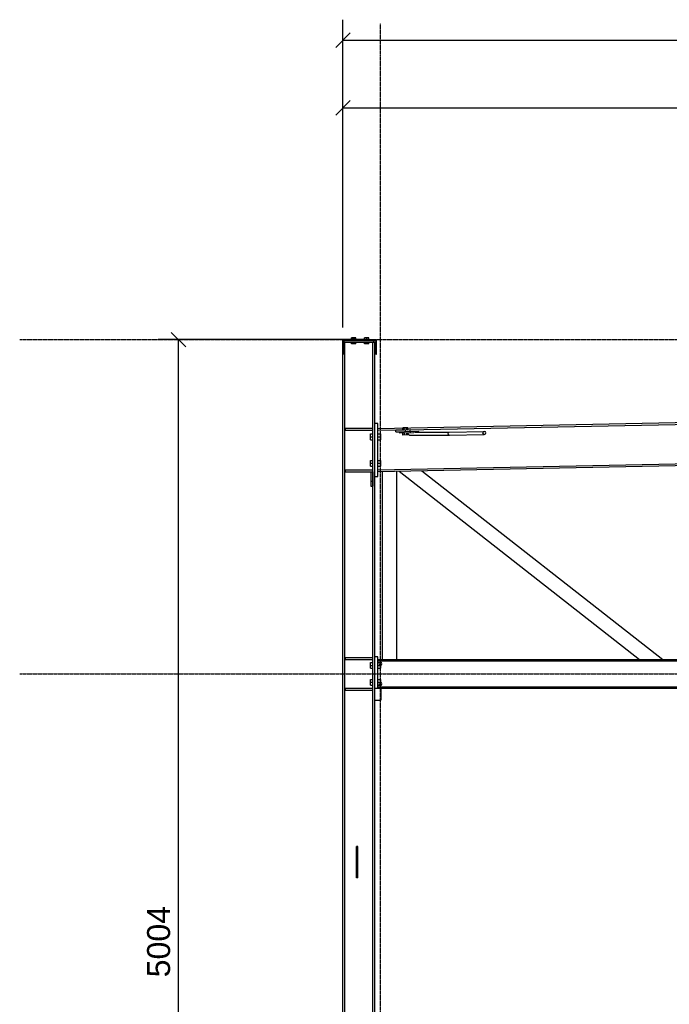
# Model space of a CAD drawing. Header units: millimetres. Extents: x -288865 to 11255, y 102926 to 380857.
# Tile 123 of 142: x -162970 to -160270, y 345043 to 349134. Entities that reach past the tile are written whole.
import ezdxf

# ---------------------------------------------------------------- set-up
doc = ezdxf.new("R2010")
doc.units = ezdxf.units.MM
doc.header["$MEASUREMENT"] = 0
doc.set_wipeout_variables(frame=1)
doc.linetypes.add('DXK_LINE_DOT3', pattern=[5.9187, 2.979, -0.9799, 0.9799, -0.9799])
for name, color, linetype in [('TS_INNE_OBIEKTY', 7, 'Continuous'), ('TS_LINIE_WIDOCZNE', 7, 'Continuous'), ('TS_WYMIARY', 7, 'Continuous'), ('TS_WYMIARY_TEKST', 7, 'Continuous'), ('TS_WYPELNIENIE', 7, 'Continuous')]:
    doc.layers.add(name, color=color, linetype=linetype)
doc.styles.add('ARIAL', font='arial.ttf')

# ---------------------------------------------------------------- blocks, each defined once
blk = doc.blocks.new('GridLine-66178878-1758 - 1304')
at = {"layer": 'TS_INNE_OBIEKTY', "color": 4, "linetype": 'DXK_LINE_DOT3'}
blk.add_line((48590.2, 3211), (63725, 3211), dxfattribs=at)
blk = doc.blocks.new('Bolt-66178878-1577 - 1304')
at = {"layer": 'TS_INNE_OBIEKTY', "color": 1, "linetype": 'Continuous'}
for p, q in [((49968.5, 4600), (49968.5, 4607.9)), ((49968.5, 4607.9), (49986.5, 4607.9)), ((49977.5, 4600), (49977.5, 4607.9)), ((49986.5, 4600), (49986.5, 4607.9)), ((50023.5, 4600), (50023.5, 4607.9)), ((50041.5, 4607.9), (50023.5, 4607.9)), ((50032.5, 4600), (50032.5, 4607.9)), ((50041.5, 4600), (50041.5, 4607.9))]:
    blk.add_line(p, q, dxfattribs=at)
blk = doc.blocks.new('Part-66178878-1374 - 1304')
at = {"layer": 'TS_LINIE_WIDOCZNE', "color": 1, "linetype": 'Continuous'}
for p, q in [((50231.5, 4215), (50374.8, 4215)), ((50205.1, 4209), (50206, 4211.7)), ((50206.6, 4204.7), (50205.1, 4209)), ((50210.2, 4203), (50206.6, 4204.7)), ((50210.2, 4203), (50375.3, 4203)), ((50370.2, 4209), (50370.3, 4209.3)), ((50371.7, 4204.7), (50370.2, 4209)), ((50371.2, 4211.8), (50371.7, 4213.2)), ((50371.7, 4213.2), (50371.7, 4213.2)), ((50371.7, 4204.7), (50375.3, 4203)), ((50375.3, 4203), (50375.9, 4203.2))]:
    blk.add_line(p, q, dxfattribs=at)
blk = doc.blocks.new('Part-66178878-1384 - 1304')
at = {"layer": 'TS_LINIE_WIDOCZNE', "color": 1, "linetype": 'Continuous'}
for p, q in [((50078.5, 3151), (50091.5, 3151)), ((50091.5, 3151), (50091.5, 3101)), ((50066.5, 3101), (50091.5, 3101))]:
    blk.add_line(p, q, dxfattribs=at)
blk = doc.blocks.new('Part-66178878-1390 - 1304')
at = {"layer": 'TS_WYPELNIENIE', "linetype": 'Continuous'}
h = blk.add_hatch(dxfattribs=at)
h.set_pattern_fill('', color=256, scale=10, style=0, pattern_type=0)
h.set_pattern_definition([(45, (50525.767, 4216.524), (-22.45, 22.45), [])])
h.paths.add_polyline_path([(50527.8, 4212.3), (50525.8, 4216.5), (50520.8, 4218.3), (50515.7, 4216.6), (50513.6, 4212.4), (50515.6, 4208.1), (50520.6, 4206.3), (50525.6, 4208)])
at = {"layer": 'TS_INNE_OBIEKTY', "color": 1, "linetype": 'Continuous'}
for p, q in [((50515.7, 4216.6), (50513.6, 4212.4)), ((50520.8, 4218.3), (50515.7, 4216.6)), ((50525.8, 4216.5), (50520.8, 4218.3)), ((50527.8, 4212.3), (50525.8, 4216.5)), ((50513.6, 4212.4), (50515.6, 4208.1)), ((50515.6, 4208.1), (50520.6, 4206.3)), ((50520.6, 4206.3), (50525.6, 4208)), ((50525.6, 4208), (50527.8, 4212.3))]:
    blk.add_line(p, q, dxfattribs=at)
at = {"layer": 'TS_LINIE_WIDOCZNE', "color": 1, "linetype": 'Continuous'}
for p, q in [((50371.8, 4213.5), (50375.4, 4215.2)), ((50375.4, 4215.2), (50520.8, 4218.3)), ((50370.3, 4209.3), (50371.7, 4213.2)), ((50370.3, 4209.3), (50370.3, 4209.3)), ((50371.7, 4213.2), (50371.8, 4213.5)), ((50371.7, 4205.1), (50375.3, 4203.2)), ((50375.3, 4203.2), (50520.6, 4206.3))]:
    blk.add_line(p, q, dxfattribs=at)
blk = doc.blocks.new('Part-66178878-1394 - 1304')
at = {"layer": 'TS_LINIE_WIDOCZNE', "color": 1, "linetype": 'Continuous'}
for p, q in [((49937.5, 4590), (49942, 4590)), ((49942, 80), (49942, 4590)), ((50058, -224), (50058, 4590)), ((50058, 4590), (50066.5, 4590)), ((50066.5, -224), (50066.5, 4590)), ((49933.5, 80), (49933.5, 4540))]:
    blk.add_line(p, q, dxfattribs=at)
blk = doc.blocks.new('Part-66178878-1395 - 1304')
at = {"layer": 'TS_LINIE_WIDOCZNE', "color": 1, "linetype": 'Continuous'}
for p, q in [((50078.5, 3271), (62102.5, 3271)), ((50078.5, 3264.7), (62102.5, 3264.7)), ((50078.5, 3157.3), (62102.5, 3157.3)), ((50091.5, 3151), (62089.5, 3151))]:
    blk.add_line(p, q, dxfattribs=at)
for centre, start, end in [((50089.5, 3253), 135, 315), ((50089.5, 3253), 315, 135), ((50089.5, 3169), 135, 315), ((50089.5, 3169), 315, 135)]:
    blk.add_arc(centre, 6, start, end, dxfattribs=at)
blk = doc.blocks.new('Part-66178878-1595 - 1304')
at = {"layer": 'TS_LINIE_WIDOCZNE', "color": 1, "linetype": 'Continuous'}
for p, q in [((49943, 3279), (50057, 3279)), ((49943, 3279), (49943, 3271)), ((50057, 3279), (50057, 3271)), ((49943, 3271), (50057, 3271))]:
    blk.add_line(p, q, dxfattribs=at)
blk = doc.blocks.new('Part-66178878-1429 - 1304')
at = {"layer": 'TS_LINIE_WIDOCZNE', "color": 1, "linetype": 'Continuous'}
for p, q in [((49995.5, 2493.8), (49989.5, 2493.8)), ((49989.5, 2363.8), (49989.5, 2493.8)), ((49995.5, 2363.8), (49995.5, 2493.8)), ((49995.5, 2363.8), (49989.5, 2363.8))]:
    blk.add_line(p, q, dxfattribs=at)
blk = doc.blocks.new('Part-66178878-1431 - 1304')
at = {"layer": 'TS_LINIE_WIDOCZNE', "color": 1, "linetype": 'Continuous'}
for p, q in [((50049.4, 4051), (50049.4, 3991)), ((50049.4, 4051), (50057.4, 4051)), ((50057.4, 4051), (50057.4, 3991)), ((50049.4, 4011), (50057.4, 4011)), ((50049.4, 3991), (50057.4, 3991))]:
    blk.add_line(p, q, dxfattribs=at)
blk = doc.blocks.new('Part-66178878-1442 - 1304')
at = {"layer": 'TS_LINIE_WIDOCZNE', "color": 1, "linetype": 'Continuous'}
for p, q in [((50168.9, 4216.9), (50169.1, 4210.9)), ((50248.3, 4218.5), (50189.7, 4217.3)), ((50214.6, 4211.8), (50214.5, 4217.8)), ((50248.3, 4215), (50248.3, 4218.5)), ((50227.5, 4212.1), (50169.1, 4210.9))]:
    blk.add_line(p, q, dxfattribs=at)
blk = doc.blocks.new('Part-66178878-1452 - 1304')
at = {"layer": 'TS_LINIE_WIDOCZNE', "color": 1, "linetype": 'Continuous'}
for p, q in [((50153.3, 4224.6), (50213.3, 4225.8)), ((50153.5, 4216.6), (50153.3, 4224.6)), ((50153.5, 4216.6), (50189.7, 4217.3)), ((50193.5, 4217.4), (50193.3, 4225.4)), ((50213.5, 4217.8), (50213.3, 4225.8))]:
    blk.add_line(p, q, dxfattribs=at)
blk = doc.blocks.new('Part-66178878-1456 - 1304')
at = {"layer": 'TS_LINIE_WIDOCZNE', "color": 1, "linetype": 'Continuous'}
for p, q in [((49937.5, 4590), (50062.5, 4590)), ((50062.5, 4590), (50062.5, 4596))]:
    blk.add_line(p, q, dxfattribs=at)
blk = doc.blocks.new('Bolt-66178878-1541 - 1304')
at = {"layer": 'TS_INNE_OBIEKTY', "color": 1, "linetype": 'Continuous'}
for p, q in [((50047.4, 3234), (50047.4, 3258)), ((50047.4, 3258), (50058, 3258)), ((50047.4, 3246), (50058, 3246)), ((50047.4, 3234), (50058, 3234)), ((50078.5, 3258), (50089.1, 3258)), ((50078.5, 3246), (50089.1, 3246)), ((50078.5, 3234), (50089.1, 3234)), ((50089.1, 3258), (50089.1, 3234)), ((50047.4, 3164), (50047.4, 3188)), ((50047.4, 3188), (50058, 3188)), ((50047.4, 3176), (50058, 3176)), ((50047.4, 3164), (50058, 3164)), ((50078.5, 3188), (50089.1, 3188)), ((50078.5, 3176), (50089.1, 3176)), ((50078.5, 3164), (50089.1, 3164)), ((50089.1, 3188), (50089.1, 3164))]:
    blk.add_line(p, q, dxfattribs=at)
blk = doc.blocks.new('Part-66178878-1480 - 1304')
at = {"layer": 'TS_LINIE_WIDOCZNE', "color": 1, "linetype": 'Continuous'}
for p, q in [((50078.5, 4231.1), (54803.5, 4325.6)), ((50200, 4225.6), (52584.5, 4273.2)), ((50078.5, 4223.1), (50186, 4225.3)), ((56090.8, 4171.3), (50078.5, 4051.1)), ((50078.5, 4059.1), (52484.8, 4107.2))]:
    blk.add_line(p, q, dxfattribs=at)
blk = doc.blocks.new('Part-66178878-1481 - 1304')
at = {"layer": 'TS_LINIE_WIDOCZNE', "color": 1, "linetype": 'Continuous'}
for p, q in [((50066.5, 4031), (50066.5, 4251)), ((50078.5, 4251), (50066.5, 4251)), ((50078.5, 4031), (50078.5, 4251)), ((50066.5, 4031), (50078.5, 4031))]:
    blk.add_line(p, q, dxfattribs=at)
blk = doc.blocks.new('Part-66178878-1482 - 1304')
at = {"layer": 'TS_LINIE_WIDOCZNE', "color": 1, "linetype": 'Continuous'}
for p, q in [((50066.5, 3151), (50066.5, 3281)), ((50078.5, 3281), (50066.5, 3281)), ((50078.5, 3151), (50078.5, 3281)), ((50066.5, 3151), (50078.5, 3151))]:
    blk.add_line(p, q, dxfattribs=at)
blk = doc.blocks.new('Part-66178878-1489 - 1304')
at = {"layer": 'TS_LINIE_WIDOCZNE', "color": 1, "linetype": 'Continuous'}
for p, q in [((50097.2, 3271), (50097.2, 4051.5)), ((50157.2, 3271), (50157.2, 4052.7))]:
    blk.add_line(p, q, dxfattribs=at)
blk = doc.blocks.new('Part-66178878-1490 - 1304')
at = {"layer": 'TS_LINIE_WIDOCZNE', "color": 1, "linetype": 'Continuous'}
for p, q in [((50166.7, 4052.9), (51165.8, 3271)), ((50261.6, 4054.7), (51263.2, 3271))]:
    blk.add_line(p, q, dxfattribs=at)
blk = doc.blocks.new('Part-66178878-1507 - 1304')
at = {"layer": 'TS_WYPELNIENIE', "linetype": 'Continuous'}
h = blk.add_hatch(dxfattribs=at)
h.set_pattern_fill('', color=256, scale=10, style=0, pattern_type=0)
h.set_pattern_definition([(45, (49933.504, 4600), (-22.4506, 22.4506), [])])
h.paths.add_polyline_path([(50073.5, 4600), (49933.5, 4600), (49933.5, 4540), (49937.5, 4540), (49937.5, 4596), (50069.5, 4596), (50069.5, 4540), (50073.5, 4540)])
at = {"layer": 'TS_INNE_OBIEKTY', "color": 1, "linetype": 'Continuous'}
for p, q in [((49933.5, 4540), (49933.5, 4600)), ((49933.5, 4600), (50073.5, 4600)), ((49937.5, 4596), (50069.5, 4596)), ((49937.5, 4596), (49937.5, 4540)), ((50069.5, 4596), (50069.5, 4540)), ((50073.5, 4540), (50073.5, 4600)), ((49937.5, 4540), (49933.5, 4540)), ((50069.5, 4540), (50073.5, 4540))]:
    blk.add_line(p, q, dxfattribs=at)
at = {"layer": 'TS_LINIE_WIDOCZNE', "color": 1, "linetype": 'Continuous'}
for p, q in [((49933.5, 4600), (49933.5, 4600)), ((49937.5, 4596), (49937.5, 4596)), ((50069.5, 4596), (50069.5, 4596)), ((50073.5, 4600), (50073.5, 4600)), ((49933.5, 4540), (49933.5, 4540)), ((49937.5, 4540), (49937.5, 4540)), ((50069.5, 4540), (50069.5, 4540)), ((50073.5, 4540), (50073.5, 4540))]:
    blk.add_line(p, q, dxfattribs=at)
blk = doc.blocks.new('Part-66178878-1601 - 1304')
at = {"layer": 'TS_LINIE_WIDOCZNE', "color": 1, "linetype": 'Continuous'}
for p, q in [((49943, 4232), (50057, 4232)), ((49943, 4232), (49943, 4224)), ((49943, 4224), (50057, 4224)), ((50057, 4232), (50057, 4224))]:
    blk.add_line(p, q, dxfattribs=at)
blk = doc.blocks.new('Bolt-66178878-1540 - 1304')
at = {"layer": 'TS_INNE_OBIEKTY', "color": 1, "linetype": 'Continuous'}
for p, q in [((50047.4, 4184), (50047.4, 4208)), ((50047.4, 4208), (50058, 4208)), ((50047.4, 4196), (50058, 4196)), ((50047.4, 4184), (50058, 4184)), ((50078.5, 4208), (50089.1, 4208)), ((50078.5, 4196), (50089.1, 4196)), ((50078.5, 4184), (50089.1, 4184)), ((50089.1, 4208), (50089.1, 4184)), ((50047.4, 4074), (50047.4, 4098)), ((50047.4, 4098), (50058, 4098)), ((50078.5, 4098), (50089.1, 4098)), ((50089.1, 4098), (50089.1, 4074)), ((50047.4, 4086), (50058, 4086)), ((50047.4, 4074), (50058, 4074)), ((50078.5, 4086), (50089.1, 4086)), ((50078.5, 4074), (50089.1, 4074))]:
    blk.add_line(p, q, dxfattribs=at)
blk = doc.blocks.new('Bolt-66178878-1556 - 1304')
at = {"layer": 'TS_INNE_OBIEKTY', "color": 1, "linetype": 'Continuous'}
for p, q in [((50202.7, 4233.5), (50182, 4233.1)), ((50182.2, 4225.2), (50182, 4233.1)), ((50188.4, 4225.3), (50188.3, 4233.2)), ((50198.8, 4225.5), (50198.6, 4233.4)), ((50202.8, 4225.6), (50202.7, 4233.5)), ((50182.6, 4203.3), (50182.5, 4211.2)), ((50203.3, 4203.7), (50182.6, 4203.3)), ((50188.9, 4203.4), (50188.7, 4211.3)), ((50199.2, 4203.6), (50199, 4211.5)), ((50203.3, 4203.7), (50203.1, 4211.6))]:
    blk.add_line(p, q, dxfattribs=at)
blk = doc.blocks.new('Bolt-66178878-1578 - 1304')
at = {"layer": 'TS_INNE_OBIEKTY', "color": 1, "linetype": 'Continuous'}
for p, q in [((49968.5, 4600), (49968.5, 4607.9)), ((49986.5, 4607.9), (49968.5, 4607.9)), ((49968.5, 4582.1), (49968.5, 4590)), ((49977.5, 4600), (49977.5, 4607.9)), ((49977.5, 4582.1), (49977.5, 4590)), ((49986.5, 4600), (49986.5, 4607.9)), ((49986.5, 4582.1), (49986.5, 4590)), ((50023.5, 4600), (50023.5, 4607.9)), ((50041.5, 4607.9), (50023.5, 4607.9)), ((50023.5, 4582.1), (50023.5, 4590)), ((50032.5, 4600), (50032.5, 4607.9)), ((50032.5, 4582.1), (50032.5, 4590)), ((50041.5, 4600), (50041.5, 4607.9)), ((50041.5, 4582.1), (50041.5, 4590)), ((49986.5, 4582.1), (49968.5, 4582.1)), ((50041.5, 4582.1), (50023.5, 4582.1))]:
    blk.add_line(p, q, dxfattribs=at)
blk = doc.blocks.new('Part-66178878-1592 - 1304')
at = {"layer": 'TS_LINIE_WIDOCZNE', "color": 1, "linetype": 'Continuous'}
for p, q in [((49943, 3151), (50057, 3151)), ((49943, 3151), (49943, 3143)), ((50057, 3151), (50057, 3143)), ((49943, 3143), (50057, 3143))]:
    blk.add_line(p, q, dxfattribs=at)
blk = doc.blocks.new('Part-66178878-1598 - 1304')
at = {"layer": 'TS_LINIE_WIDOCZNE', "color": 1, "linetype": 'Continuous'}
for p, q in [((49943, 4059), (50057, 4059)), ((49943, 4059), (49943, 4051)), ((49943, 4051), (50049.4, 4051)), ((50057, 4059), (50057, 4051))]:
    blk.add_line(p, q, dxfattribs=at)
blk = doc.blocks.new('GridLine-66178878-1749 - 1304')
at = {"layer": 'TS_INNE_OBIEKTY', "color": 4, "linetype": 'DXK_LINE_DOT3'}
blk.add_line((50090.2, -2004), (50090.2, 5914.3), dxfattribs=at)
blk = doc.blocks.new('GridLine-66178878-1759 - 1304')
at = {"layer": 'TS_INNE_OBIEKTY', "color": 4, "linetype": 'DXK_LINE_DOT3'}
blk.add_line((48590.2, 4600), (63725, 4600), dxfattribs=at)
blk = doc.blocks.new('StraightDimension-66178878-2312 - 1304')
at = {"layer": 'TS_WYMIARY', "color": 174, "linetype": 'Continuous'}
for p, q in [((49933.5, 4650), (49933.5, 5648.3)), ((54862.9, 5170), (54862.9, 5648.3)), ((49963.5, 5593.3), (49903.5, 5533.3)), ((54832.9, 5533.3), (54892.9, 5593.3)), ((49933.5, 5563.3), (54862.9, 5563.3))]:
    blk.add_line(p, q, dxfattribs=at)
at = {"color": 0}
blk.add_wipeout([(52566.4, 5578.3), (52566.4, 5718.3), (52230, 5718.3), (52230, 5578.3)], dxfattribs=at).dxf.layer = 'TS_WYMIARY'
at = {"layer": 'TS_WYMIARY_TEKST', "color": 96, "style": 'ARIAL'}
blk.add_text('4929', height=95.51, dxfattribs=at).set_placement((52250, 5598.3))
blk = doc.blocks.new('StraightDimension-66178878-1774 - 1304')
at = {"layer": 'TS_WYMIARY', "color": 174, "linetype": 'Continuous'}
for p, q in [((49280, 4570), (49220, 4630)), ((50040.2, 4600), (49165, 4600)), ((49250, -404), (49250, 4600))]:
    blk.add_line(p, q, dxfattribs=at)
at = {"color": 0}
blk.add_wipeout([(49235, 2266.2), (49095, 2266.2), (49095, 1929.8), (49235, 1929.8)], dxfattribs=at).dxf.layer = 'TS_WYMIARY'
at = {"layer": 'TS_WYMIARY_TEKST', "color": 96, "style": 'ARIAL'}
blk.add_text('5004', height=95.51, rotation=90.0002, dxfattribs=at).set_placement((49215, 1949.8))
blk = doc.blocks.new('StraightDimension-66178878-2359 - 1304')
at = {"layer": 'TS_WYMIARY', "color": 174, "linetype": 'Continuous'}
for p, q in [((49933.5, 4650), (49933.5, 5929.4)), ((49963.5, 5874.4), (49903.5, 5814.4)), ((49933.5, 5844.4), (62247.5, 5844.4))]:
    blk.add_line(p, q, dxfattribs=at)

msp = doc.modelspace()

# ---------------------------------------------------------------- block references
for name in ['GridLine-66178878-1749 - 1304', 'GridLine-66178878-1759 - 1304', 'Part-66178878-1507 - 1304', 'Part-66178878-1394 - 1304', 'Part-66178878-1456 - 1304', 'Bolt-66178878-1577 - 1304', 'Bolt-66178878-1578 - 1304', 'Part-66178878-1480 - 1304', 'Part-66178878-1601 - 1304', 'Part-66178878-1481 - 1304', 'Part-66178878-1452 - 1304', 'Bolt-66178878-1556 - 1304', 'Bolt-66178878-1540 - 1304', 'Part-66178878-1442 - 1304', 'Part-66178878-1374 - 1304', 'Part-66178878-1390 - 1304', 'Part-66178878-1598 - 1304', 'Part-66178878-1431 - 1304', 'Part-66178878-1489 - 1304', 'Part-66178878-1490 - 1304', 'GridLine-66178878-1758 - 1304', 'Part-66178878-1482 - 1304', 'Part-66178878-1595 - 1304', 'Bolt-66178878-1541 - 1304', 'Part-66178878-1395 - 1304', 'Part-66178878-1592 - 1304', 'Part-66178878-1384 - 1304', 'Part-66178878-1429 - 1304']:
    msp.add_blockref(name, (-211559.8, 343205.1))

# ---------------------------------------------------------------- next in the draw order: block references
msp.add_blockref('StraightDimension-66178878-2312 - 1304', (-211559.8, 343205.1))

# ---------------------------------------------------------------- next in the draw order: block references
msp.add_blockref('StraightDimension-66178878-1774 - 1304', (-211559.8, 343205.1))

# ---------------------------------------------------------------- next in the draw order: block references
msp.add_blockref('StraightDimension-66178878-2359 - 1304', (-211559.8, 343205.1))

doc.saveas('drawing.dxf')
